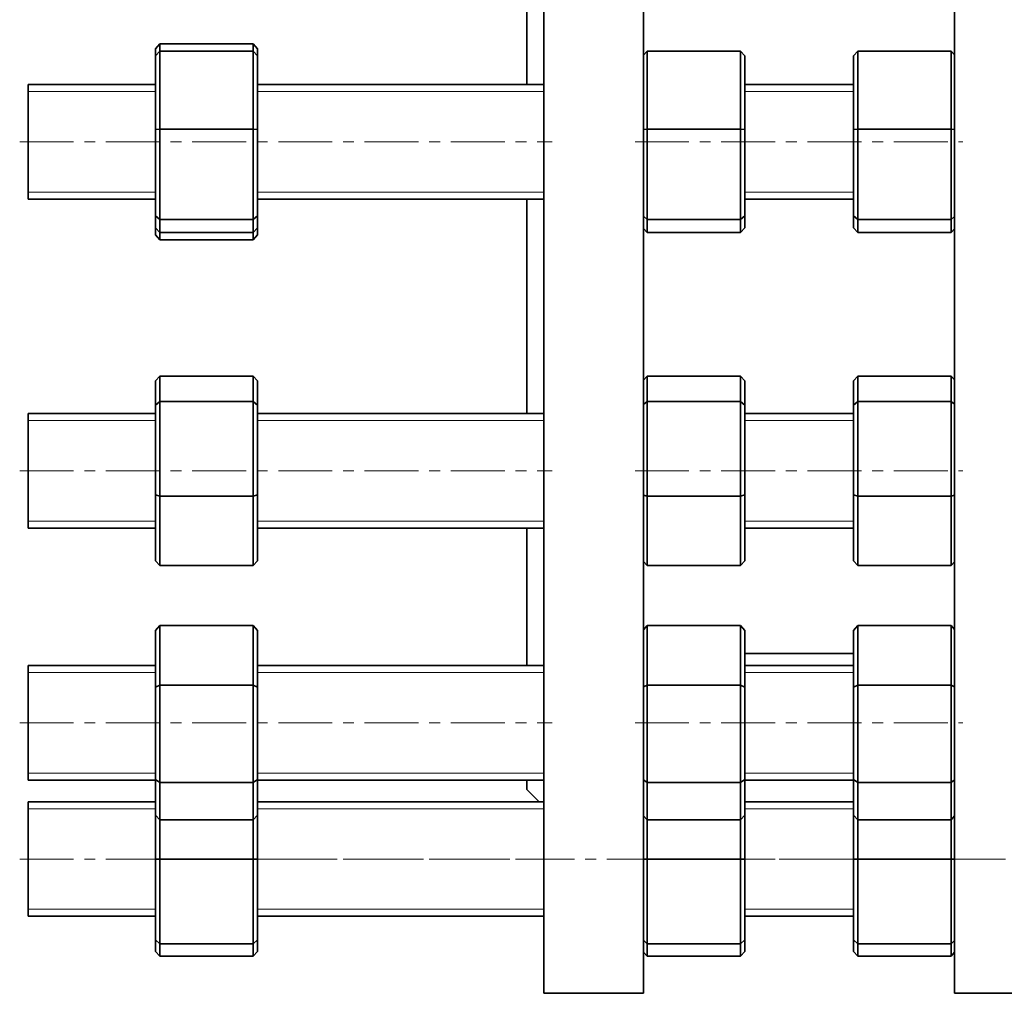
# Model space of a CAD drawing. Header units: millimetres. Extents: x -388 to 700, y 1 to 568.
# Tile 1 of 5: x -378 to -146, y 83 to 312. Entities that reach past the tile are written whole.
import ezdxf

# ---------------------------------------------------------------- set-up
doc = ezdxf.new("R2010")
doc.units = ezdxf.units.MM
doc.linetypes.add('CENTERX2', pattern=[20.32, 12.7, -2.54, 2.54, -2.54])
doc.layers.add('NOTE', color=7, linetype='Continuous')

msp = doc.modelspace()

# ---------------------------------------------------------------- linework, layer by layer
at = {"color": 7, "linetype": 'Continuous', "lineweight": 35}
for p, q in [((-258.23, 296.97), (-258.23, 325.42)), ((-254.23, 82.92), (-254.23, 325.42)), ((-230.73, 82.92), (-230.73, 325.42)), ((-157.48, 82.92), (-157.48, 325.42)), ((-344.73, 306.57), (-345.73, 305.41)), ((-344.73, 306.57), (-344.73, 304.81)), ((-322.73, 306.57), (-344.73, 306.57)), ((-322.73, 304.81), (-322.73, 306.57)), ((-322.73, 306.57), (-321.73, 305.41)), ((-345.73, 303.74), (-345.73, 305.41)), ((-345.73, 303.74), (-344.73, 304.81)), ((-344.73, 304.81), (-344.73, 286.49)), ((-322.73, 304.81), (-344.73, 304.81)), ((-322.73, 286.49), (-322.73, 304.81)), ((-321.73, 303.74), (-322.73, 304.81)), ((-321.73, 305.41), (-321.73, 303.74)), ((-230.73, 303.89), (-229.86, 304.81)), ((-229.86, 304.81), (-229.86, 286.49)), ((-207.86, 304.81), (-229.86, 304.81)), ((-207.86, 286.49), (-207.86, 304.81)), ((-206.86, 303.74), (-207.86, 304.81)), ((-181.28, 303.74), (-180.28, 304.81)), ((-180.28, 304.81), (-180.28, 286.49)), ((-158.28, 304.81), (-180.28, 304.81)), ((-158.28, 286.49), (-158.28, 304.81)), ((-157.48, 303.95), (-158.28, 304.81)), ((-345.73, 286.34), (-345.73, 303.74)), ((-321.73, 303.74), (-321.73, 286.34)), ((-206.86, 303.74), (-206.86, 286.34)), ((-181.28, 286.34), (-181.28, 303.74)), ((-345.73, 296.97), (-375.73, 296.97)), ((-375.73, 269.97), (-375.73, 296.97)), ((-254.23, 296.97), (-321.73, 296.97)), ((-181.28, 296.97), (-206.86, 296.97)), ((-345.73, 286.34), (-344.73, 286.49)), ((-345.73, 266.07), (-345.73, 286.34)), ((-344.73, 286.49), (-344.73, 265.15)), ((-322.73, 286.49), (-344.73, 286.49)), ((-322.73, 265.15), (-322.73, 286.49)), ((-322.73, 286.49), (-321.73, 286.34)), ((-321.73, 286.34), (-321.73, 266.07)), ((-230.73, 286.36), (-229.86, 286.49)), ((-229.86, 286.49), (-229.86, 265.15)), ((-207.86, 286.49), (-229.86, 286.49)), ((-207.86, 265.15), (-207.86, 286.49)), ((-207.86, 286.49), (-206.86, 286.34)), ((-206.86, 286.34), (-206.86, 266.07)), ((-181.28, 286.34), (-180.28, 286.49)), ((-181.28, 266.07), (-181.28, 286.34)), ((-158.28, 286.49), (-180.28, 286.49)), ((-180.28, 286.49), (-180.28, 265.15)), ((-158.28, 286.49), (-157.48, 286.37)), ((-158.28, 265.15), (-158.28, 286.49)), ((-375.73, 269.97), (-345.73, 269.97)), ((-321.73, 269.97), (-254.23, 269.97)), ((-258.23, 219.47), (-258.23, 269.97)), ((-206.86, 269.97), (-181.28, 269.97)), ((-345.73, 266.07), (-344.73, 265.15)), ((-345.73, 263.2), (-345.73, 266.07)), ((-322.73, 265.15), (-344.73, 265.15)), ((-344.73, 265.15), (-344.73, 262.14)), ((-322.73, 265.15), (-321.73, 266.07)), ((-322.73, 262.14), (-322.73, 265.15)), ((-321.73, 266.07), (-321.73, 263.2)), ((-230.73, 265.95), (-229.86, 265.15)), ((-207.86, 265.15), (-229.86, 265.15)), ((-229.86, 265.15), (-229.86, 262.14)), ((-207.86, 265.15), (-206.86, 266.07)), ((-207.86, 262.14), (-207.86, 265.15)), ((-206.86, 266.07), (-206.86, 263.2)), ((-181.28, 266.07), (-180.28, 265.15)), ((-181.28, 263.2), (-181.28, 266.07)), ((-158.28, 265.15), (-180.28, 265.15)), ((-180.28, 265.15), (-180.28, 262.14)), ((-158.28, 265.15), (-157.48, 265.89)), ((-158.28, 262.14), (-158.28, 265.15)), ((-344.73, 262.14), (-345.73, 263.2)), ((-345.73, 261.53), (-345.73, 263.2)), ((-322.73, 262.14), (-321.73, 263.2)), ((-321.73, 263.2), (-321.73, 261.53)), ((-229.86, 262.14), (-230.73, 263.06)), ((-207.86, 262.14), (-206.86, 263.2)), ((-180.28, 262.14), (-181.28, 263.2)), ((-158.28, 262.14), (-157.48, 263)), ((-345.73, 261.53), (-344.73, 260.38)), ((-322.73, 262.14), (-344.73, 262.14)), ((-344.73, 262.14), (-344.73, 260.38)), ((-322.73, 260.38), (-344.73, 260.38)), ((-322.73, 260.38), (-322.73, 262.14)), ((-321.73, 261.53), (-322.73, 260.38)), ((-207.86, 262.14), (-229.86, 262.14)), ((-158.28, 262.14), (-180.28, 262.14)), ((-344.73, 228.28), (-345.73, 227.16)), ((-344.73, 228.28), (-344.73, 222.3)), ((-322.73, 228.28), (-344.73, 228.28)), ((-322.73, 222.3), (-322.73, 228.28)), ((-321.73, 227.16), (-322.73, 228.28)), ((-229.86, 228.28), (-230.73, 227.31)), ((-229.86, 228.28), (-229.86, 222.3)), ((-207.86, 228.28), (-229.86, 228.28)), ((-207.86, 222.3), (-207.86, 228.28)), ((-206.86, 227.16), (-207.86, 228.28)), ((-180.28, 228.28), (-181.28, 227.16)), ((-180.28, 228.28), (-180.28, 222.3)), ((-158.28, 228.28), (-180.28, 228.28)), ((-158.28, 222.3), (-158.28, 228.28)), ((-157.48, 227.38), (-158.28, 228.28)), ((-345.73, 221.48), (-345.73, 227.16)), ((-321.73, 227.16), (-321.73, 221.48)), ((-206.86, 227.16), (-206.86, 221.48)), ((-181.28, 221.48), (-181.28, 227.16)), ((-345.73, 221.48), (-344.73, 222.3)), ((-345.73, 200.29), (-345.73, 221.48)), ((-344.73, 222.3), (-344.73, 199.99)), ((-322.73, 222.3), (-344.73, 222.3)), ((-322.73, 199.99), (-322.73, 222.3)), ((-321.73, 221.48), (-322.73, 222.3)), ((-321.73, 221.48), (-321.73, 200.29)), ((-230.73, 221.59), (-229.86, 222.3)), ((-229.86, 222.3), (-229.86, 199.99)), ((-207.86, 222.3), (-229.86, 222.3)), ((-207.86, 199.99), (-207.86, 222.3)), ((-206.86, 221.48), (-207.86, 222.3)), ((-206.86, 221.48), (-206.86, 200.29)), ((-181.28, 221.48), (-180.28, 222.3)), ((-181.28, 200.29), (-181.28, 221.48)), ((-180.28, 222.3), (-180.28, 199.99)), ((-158.28, 222.3), (-180.28, 222.3)), ((-158.28, 199.99), (-158.28, 222.3)), ((-157.48, 221.64), (-158.28, 222.3)), ((-345.73, 219.47), (-375.73, 219.47)), ((-375.73, 192.47), (-375.73, 219.47)), ((-254.23, 219.47), (-321.73, 219.47)), ((-181.28, 219.47), (-206.86, 219.47)), ((-345.73, 200.29), (-344.73, 199.99)), ((-345.73, 184.78), (-345.73, 200.29)), ((-344.73, 199.99), (-344.73, 183.66)), ((-322.73, 199.99), (-344.73, 199.99)), ((-322.73, 199.99), (-321.73, 200.29)), ((-322.73, 183.66), (-322.73, 199.99)), ((-321.73, 200.29), (-321.73, 184.78)), ((-230.73, 200.25), (-229.86, 199.99)), ((-207.86, 199.99), (-229.86, 199.99)), ((-229.86, 199.99), (-229.86, 183.66)), ((-207.86, 199.99), (-206.86, 200.29)), ((-207.86, 183.66), (-207.86, 199.99)), ((-206.86, 200.29), (-206.86, 184.78)), ((-181.28, 184.78), (-181.28, 200.29)), ((-181.28, 200.29), (-180.28, 199.99)), ((-180.28, 199.99), (-180.28, 183.66)), ((-158.28, 199.99), (-180.28, 199.99)), ((-158.28, 199.99), (-157.48, 200.23)), ((-158.28, 183.66), (-158.28, 199.99)), ((-375.73, 192.47), (-345.73, 192.47)), ((-321.73, 192.47), (-254.23, 192.47)), ((-258.23, 160.15), (-258.23, 192.47)), ((-206.86, 192.47), (-181.28, 192.47)), ((-345.73, 184.78), (-344.73, 183.66)), ((-322.73, 183.66), (-344.73, 183.66)), ((-322.73, 183.66), (-321.73, 184.78)), ((-230.73, 184.63), (-229.86, 183.66)), ((-207.86, 183.66), (-229.86, 183.66)), ((-207.86, 183.66), (-206.86, 184.78)), ((-181.28, 184.78), (-180.28, 183.66)), ((-158.28, 183.66), (-180.28, 183.66)), ((-158.28, 183.66), (-157.48, 184.56)), ((-344.73, 169.55), (-345.73, 168.4)), ((-344.73, 169.55), (-344.73, 155.49)), ((-322.73, 169.55), (-344.73, 169.55)), ((-322.73, 155.49), (-322.73, 169.55)), ((-321.73, 168.4), (-322.73, 169.55)), ((-229.86, 169.55), (-230.73, 168.56)), ((-229.86, 169.55), (-229.86, 155.49)), ((-207.86, 169.55), (-229.86, 169.55)), ((-207.86, 155.49), (-207.86, 169.55)), ((-206.86, 168.4), (-207.86, 169.55)), ((-180.28, 169.55), (-181.28, 168.4)), ((-180.28, 169.55), (-180.28, 155.49)), ((-158.28, 169.55), (-180.28, 169.55)), ((-158.28, 155.49), (-158.28, 169.55)), ((-157.48, 168.63), (-158.28, 169.55)), ((-345.73, 155.05), (-345.73, 168.4)), ((-321.73, 168.4), (-321.73, 155.05)), ((-206.86, 168.4), (-206.86, 155.05)), ((-181.28, 155.05), (-181.28, 168.4)), ((-206.86, 162.92), (-181.28, 162.92)), ((-345.73, 160.15), (-375.73, 160.15)), ((-375.73, 133.15), (-375.73, 160.15)), ((-254.23, 160.15), (-321.73, 160.15)), ((-181.28, 160.15), (-206.86, 160.15)), ((-345.73, 155.05), (-344.73, 155.49)), ((-344.73, 155.49), (-344.73, 132.59)), ((-322.73, 155.49), (-344.73, 155.49)), ((-321.73, 155.05), (-322.73, 155.49)), ((-322.73, 132.59), (-322.73, 155.49)), ((-230.73, 155.11), (-229.86, 155.49)), ((-229.86, 155.49), (-229.86, 132.59)), ((-207.86, 155.49), (-229.86, 155.49)), ((-207.86, 132.59), (-207.86, 155.49)), ((-206.86, 155.05), (-207.86, 155.49)), ((-181.28, 155.05), (-180.28, 155.49)), ((-158.28, 155.49), (-180.28, 155.49)), ((-180.28, 155.49), (-180.28, 132.59)), ((-158.28, 132.59), (-158.28, 155.49)), ((-157.48, 155.13), (-158.28, 155.49)), ((-345.73, 133.3), (-345.73, 155.05)), ((-321.73, 155.05), (-321.73, 133.3)), ((-206.86, 155.05), (-206.86, 133.3)), ((-181.28, 133.3), (-181.28, 155.05)), ((-375.73, 133.15), (-345.73, 133.15)), ((-345.73, 133.3), (-344.73, 132.59)), ((-345.73, 124.9), (-345.73, 133.3)), ((-322.73, 132.59), (-344.73, 132.59)), ((-344.73, 132.59), (-344.73, 123.76)), ((-322.73, 132.59), (-321.73, 133.3)), ((-322.73, 123.76), (-322.73, 132.59)), ((-321.73, 133.3), (-321.73, 124.9)), ((-321.73, 133.15), (-254.23, 133.15)), ((-258.23, 130.92), (-258.23, 133.15)), ((-230.73, 133.2), (-229.86, 132.59)), ((-207.86, 132.59), (-229.86, 132.59)), ((-229.86, 132.59), (-229.86, 123.76)), ((-207.86, 132.59), (-206.86, 133.3)), ((-207.86, 123.76), (-207.86, 132.59)), ((-206.86, 133.3), (-206.86, 124.9)), ((-206.86, 133.15), (-181.28, 133.15)), ((-181.28, 133.3), (-180.28, 132.59)), ((-181.28, 124.9), (-181.28, 133.3)), ((-158.28, 132.59), (-180.28, 132.59)), ((-180.28, 132.59), (-180.28, 123.76)), ((-158.28, 132.59), (-157.48, 133.16)), ((-158.28, 123.76), (-158.28, 132.59)), ((-258.23, 130.92), (-255.36, 128.05)), ((-345.73, 128.05), (-375.73, 128.05)), ((-375.73, 101.05), (-375.73, 128.05)), ((-254.23, 128.05), (-321.73, 128.05)), ((-181.28, 128.05), (-206.86, 128.05)), ((-345.73, 124.9), (-344.73, 123.76)), ((-345.73, 114.55), (-345.73, 124.9)), ((-322.73, 123.76), (-344.73, 123.76)), ((-344.73, 123.76), (-344.73, 114.55)), ((-322.73, 123.76), (-321.73, 124.9)), ((-322.73, 114.55), (-322.73, 123.76)), ((-321.73, 124.9), (-321.73, 114.55)), ((-230.73, 124.75), (-229.86, 123.76)), ((-207.86, 123.76), (-229.86, 123.76)), ((-229.86, 123.76), (-229.86, 114.55)), ((-207.86, 123.76), (-206.86, 124.9)), ((-207.86, 114.55), (-207.86, 123.76)), ((-206.86, 124.9), (-206.86, 114.55)), ((-181.28, 124.9), (-180.28, 123.76)), ((-181.28, 114.55), (-181.28, 124.9)), ((-158.28, 123.76), (-180.28, 123.76)), ((-180.28, 123.76), (-180.28, 114.55)), ((-158.28, 123.76), (-157.48, 124.68)), ((-158.28, 114.55), (-158.28, 123.76)), ((-345.73, 95.55), (-345.73, 114.55)), ((-345.73, 114.55), (-344.73, 114.55)), ((-344.73, 114.55), (-344.73, 94.55)), ((-322.73, 114.55), (-344.73, 114.55)), ((-322.73, 94.55), (-322.73, 114.55)), ((-321.73, 114.55), (-322.73, 114.55)), ((-321.73, 114.55), (-321.73, 95.55)), ((-230.73, 114.55), (-229.86, 114.55)), ((-229.86, 114.55), (-229.86, 94.55)), ((-207.86, 114.55), (-229.86, 114.55)), ((-206.86, 114.55), (-207.86, 114.55)), ((-207.86, 94.55), (-207.86, 114.55)), ((-206.86, 114.55), (-206.86, 95.55)), ((-181.28, 114.55), (-180.28, 114.55)), ((-181.28, 95.55), (-181.28, 114.55)), ((-158.28, 114.55), (-180.28, 114.55)), ((-180.28, 114.55), (-180.28, 94.55)), ((-157.48, 114.55), (-158.28, 114.55)), ((-158.28, 94.55), (-158.28, 114.55)), ((-375.73, 101.05), (-345.73, 101.05)), ((-321.73, 101.05), (-254.23, 101.05)), ((-206.86, 101.05), (-181.28, 101.05)), ((-345.73, 95.55), (-344.73, 94.55)), ((-345.73, 92.8), (-345.73, 95.55)), ((-322.73, 94.55), (-321.73, 95.55)), ((-321.73, 95.55), (-321.73, 92.8)), ((-230.73, 95.42), (-229.86, 94.55)), ((-207.86, 94.55), (-206.86, 95.55)), ((-206.86, 95.55), (-206.86, 92.8)), ((-181.28, 95.55), (-180.28, 94.55)), ((-181.28, 92.8), (-181.28, 95.55)), ((-158.28, 94.55), (-157.48, 95.35)), ((-322.73, 94.55), (-344.73, 94.55)), ((-344.73, 94.55), (-344.73, 91.65)), ((-322.73, 91.65), (-322.73, 94.55)), ((-207.86, 94.55), (-229.86, 94.55)), ((-229.86, 94.55), (-229.86, 91.65)), ((-207.86, 91.65), (-207.86, 94.55)), ((-158.28, 94.55), (-180.28, 94.55)), ((-180.28, 94.55), (-180.28, 91.65)), ((-158.28, 91.65), (-158.28, 94.55)), ((-345.73, 92.8), (-344.73, 91.65)), ((-322.73, 91.65), (-344.73, 91.65)), ((-322.73, 91.65), (-321.73, 92.8)), ((-230.73, 92.64), (-229.86, 91.65)), ((-207.86, 91.65), (-229.86, 91.65)), ((-207.86, 91.65), (-206.86, 92.8)), ((-181.28, 92.8), (-180.28, 91.65)), ((-158.28, 91.65), (-180.28, 91.65)), ((-158.28, 91.65), (-157.48, 92.57)), ((-254.23, 82.92), (-230.73, 82.92)), ((-157.48, 82.92), (-133.98, 82.92))]:
    msp.add_line(p, q, dxfattribs=at)
at = {"color": 7, "linetype": 'Continuous', "lineweight": 18}
for p, q in [((-345.73, 295.33), (-375.73, 295.33)), ((-254.23, 295.33), (-321.73, 295.33)), ((-181.28, 295.33), (-206.86, 295.33)), ((-375.73, 271.62), (-345.73, 271.62)), ((-321.73, 271.62), (-254.23, 271.62)), ((-206.86, 271.62), (-181.28, 271.62)), ((-345.73, 217.82), (-375.73, 217.82)), ((-254.23, 217.82), (-321.73, 217.82)), ((-181.28, 217.82), (-206.86, 217.82)), ((-375.73, 194.12), (-345.73, 194.12)), ((-321.73, 194.12), (-254.23, 194.12)), ((-206.86, 194.12), (-181.28, 194.12)), ((-345.73, 158.5), (-375.73, 158.5)), ((-254.23, 158.5), (-321.73, 158.5)), ((-181.28, 158.5), (-206.86, 158.5)), ((-375.73, 134.8), (-345.73, 134.8)), ((-321.73, 134.8), (-254.23, 134.8)), ((-206.86, 134.8), (-181.28, 134.8)), ((-345.73, 126.4), (-375.73, 126.4)), ((-254.23, 126.4), (-321.73, 126.4)), ((-181.28, 126.4), (-206.86, 126.4)), ((-375.73, 102.7), (-345.73, 102.7)), ((-321.73, 102.7), (-254.23, 102.7)), ((-206.86, 102.7), (-181.28, 102.7))]:
    msp.add_line(p, q, dxfattribs=at)
at = {"layer": 'NOTE', "linetype": 'CENTERX2', "lineweight": 18}
for p, q in [((-377.73, 283.47), (-252.23, 283.47)), ((-232.73, 283.47), (-155.48, 283.47)), ((-377.73, 205.97), (-252.23, 205.97)), ((-232.73, 205.97), (-155.48, 205.97)), ((-377.73, 146.65), (-252.23, 146.65)), ((-232.73, 146.65), (-155.48, 146.65)), ((-377.73, 114.55), (-252.23, 114.55)), ((-340.99, 114.55), (45.96, 114.55)), ((-232.73, 114.55), (-155.48, 114.55))]:
    msp.add_line(p, q, dxfattribs=at)

doc.saveas('drawing.dxf')
